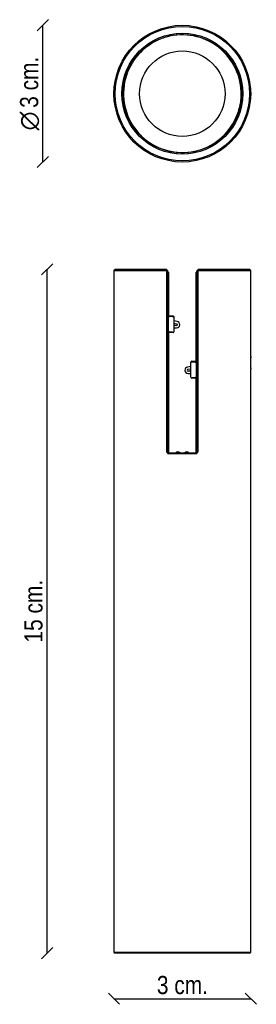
# Model space of a CAD drawing. Header units: millimetres. Extents: x 247 to 507, y 63 to 1143.
import ezdxf
from ezdxf.enums import TextEntityAlignment as Align

# ---------------------------------------------------------------- set-up
doc = ezdxf.new("R2010")
doc.units = ezdxf.units.MM
for name, color, linetype in [('5601300_4', 7, 'Continuous'), ('5601301_4', 7, 'Continuous'), ('5617442_3', 7, 'Continuous'), ('5650975_4', 7, 'Continuous'), ('5690062_0', 7, 'Continuous'), ('5690205_4', 7, 'Continuous'), ('5690206_4', 7, 'Continuous'), ('6640174_76412788', 7, 'Continuous'), ('Default', 7, 'Continuous')]:
    doc.layers.add(name, color=color, linetype=linetype)
doc.styles.add('SEACAD_Arial_Narrow', font='ARIALN.TTF')
doc.styles.add('SEACAD_Solid_Edge_ANSI1_Symbols', font='semeca1.ttf')
doc.dimstyles.new('Croquis', dxfattribs={"dimtxt": 20, "dimasz": 10, "dimexe": 10, "dimexo": 300, "dimgap": 5, "dimtad": 1, "dimdec": 1, "dimlfac": 0.02, "dimdsep": 46, "dimtxsty": 'SEACAD_Arial_Narrow', "dimblk1": '_SE_BACK_SLASH', "dimblk2": '_SE_BACK_SLASH', "dimsah": 1, "dimcen": 10, "dimse1": 1, "dimse2": 1, "dimadec": 0, "dimazin": 0, "dimtfac": 0.5, "dimtdec": 3, "dimtmove": 0, "dimatfit": 3, "dimfxl": 1, "dimtolj": 1, "dimarcsym": 0})

# ---------------------------------------------------------------- blocks, each defined once
blk = doc.blocks.new('SE')
at = {"layer": '5617442_3', "color": 7, "linetype": 'Continuous'}
for p, q in [((500.8, 1068.2), (500.6, 1068.5)), ((500.8, 1055.9), (500.8, 1068.2)), ((500.6, 1055.6), (500.8, 1055.9))]:
    blk.add_line(p, q, dxfattribs=at)
at = {"layer": '5650975_4', "color": 7, "linetype": 'Continuous'}
for centre, start, end in [((425.8, 1118.4), 122.8099, 128.9527), ((425.8, 1118.4), 51.0473, 57.1901), ((425.8, 1005.7), 231.0473, 237.1901), ((425.8, 1005.7), 302.8099, 308.9527)]:
    blk.add_arc(centre, 10, start, end, dxfattribs=at)
at = {"layer": '5690062_0', "color": 7, "linetype": 'Continuous'}
for p, q in [((408.6, 1124.7), (408.7, 1124.4)), ((394.5, 1118.6), (394.4, 1118.9)), ((490.5, 1060.9), (490.8, 1060.9)), ((488.7, 1045.6), (488.4, 1045.7)), ((380.2, 1015.8), (380.4, 1016.1)), ((392.5, 1006.7), (392.3, 1006.3))]:
    blk.add_line(p, q, dxfattribs=at)
blk.add_circle((425.8, 1062), 46.9, dxfattribs=at)
for centre, radius, start, end in [((425.7, 1062.3), 64.3, 105.9808, 112.1591), ((425.8, 1062), 64.5, 358.4676, 105.8504), ((425.8, 1062), 64.5, 118.4676, 225.8504), ((425.7, 1062.3), 64.3, 112.159, 118.3372), ((426.2, 1062), 64.3, 352.159, 358.3372), ((426.2, 1062), 64.3, 345.9808, 352.1591), ((425.8, 1062), 64.5, 238.4676, 345.8504), ((381.5, 1016.1), 0.75, 185.0503, 226.0166), ((425.6, 1061.8), 64.3, 225.9808, 232.1591), ((425.6, 1061.8), 64.3, 232.159, 238.3372), ((392.3, 1007.7), 0.75, 238.3014, 279.2676)]:
    blk.add_arc(centre, radius, start, end, dxfattribs=at)
for centre, major_axis, start_param, end_param in [((408.6, 1125.1), (0.4, -1.45), -1.049942, -0.902919), ((394.2, 1119.2), (0.72, -1.31), 0.902919, 1.04994), ((491.2, 1060.9), (-1.5, 0.03), 0.902919, 1.04994), ((489.1, 1045.5), (-1.45, 0.38), -1.049942, -0.902919), ((379.9, 1015.5), (1.05, 1.07), -1.04994, -0.902919), ((392.2, 1006), (0.78, 1.28), 0.902919, 1.049942)]:
    blk.add_ellipse(centre, major_axis=major_axis, ratio=0.008727, start_param=start_param, end_param=end_param, dxfattribs=at)
at = {"layer": '6640174_76412788', "color": 7, "linetype": 'Continuous'}
for radius in [75, 73.7, 66.3, 65]:
    blk.add_circle((425.8, 1062), radius, dxfattribs=at)
blk = doc.blocks.new('SE1')
at = {"layer": '5601300_4', "color": 7, "linetype": 'Continuous'}
for p, q in [((435.2, 762.8), (431.6, 762.1)), ((432, 759.7), (435.2, 760.2)), ((435.2, 757.7), (432.2, 757.7)), ((432.2, 755.2), (435.2, 755.2))]:
    blk.add_line(p, q, dxfattribs=at)
for radius in [3.5, 1]:
    blk.add_arc((432.2, 758.7), radius, 100, 270, dxfattribs=at)
at = {"layer": '5601301_4', "color": 7, "linetype": 'Continuous'}
for p, q in [((420.1, 812.2), (416.5, 812.8)), ((416.5, 810.3), (419.7, 809.7)), ((419.5, 807.7), (416.5, 807.7)), ((416.5, 805.2), (419.5, 805.2))]:
    blk.add_line(p, q, dxfattribs=at)
for radius in [3.5, 1]:
    blk.add_arc((419.5, 808.7), radius, 270, 80, dxfattribs=at)
at = {"layer": '5617442_3', "color": 7, "linetype": 'Continuous'}
for p, q in [((500.8, 772.8), (500.8, 772.9)), ((500.8, 760.5), (500.8, 772.8)), ((500.8, 760.5), (500.8, 760.5))]:
    blk.add_line(p, q, dxfattribs=at)
at = {"layer": '5690205_4', "color": 7, "linetype": 'Continuous'}
for p, q in [((410.2, 855.5), (410.2, 668.3)), ((441.5, 668.3), (441.5, 855.5))]:
    blk.add_line(p, q, dxfattribs=at)
for centre, start, end in [((409.2, 855.5), 0, 67.9757), ((442.5, 855.5), 112.0243, 180)]:
    blk.add_arc(centre, 1, start, end, dxfattribs=at)
at = {"layer": '5690206_4', "color": 7, "linetype": 'Continuous'}
for p, q in [((410.6, 865.7), (410.6, 819.4)), ((441.1, 769.4), (441.1, 865.7)), ((410.1, 857.7), (410.1, 856)), ((441.6, 856), (441.6, 857.7)), ((411.6, 818.4), (415.6, 818.4)), ((416.5, 813.6), (416.5, 804.8)), ((416.6, 813.6), (416.5, 813.6)), ((416.6, 817.4), (416.6, 813.6)), ((415.6, 799.9), (411.6, 799.9)), ((416.5, 804.8), (416.6, 804.8)), ((416.6, 804.8), (416.6, 800.9)), ((410.6, 798.9), (410.6, 667.9)), ((435.1, 763.6), (435.1, 767.4)), ((436.1, 768.4), (440.1, 768.4)), ((435.2, 763.6), (435.1, 763.6)), ((435.2, 754.8), (435.2, 763.6)), ((435.1, 754.8), (435.2, 754.8)), ((435.1, 750.9), (435.1, 754.8)), ((440.1, 749.9), (436.1, 749.9)), ((441.1, 667.9), (441.1, 748.9))]:
    blk.add_line(p, q, dxfattribs=at)
for centre, radius, start, end in [((409.1, 865.7), 1, 0, 58.2444), ((409.1, 857.7), 1, 301.8406, 0), ((410.9, 819), 2.02, 251.7211, 270.2373), ((410.8, 799.4), 2.01, 89.5282, 108.034), ((411.1, 799.4), 0.962, 88.0273, 153.791), ((440.6, 768.9), 0.962, 268.0268, 333.7901), ((440.8, 769), 2.02, 269.7856, 288.2422), ((440.8, 749.4), 2.02, 71.8008, 90.2242), ((420.8, 666.7), 2.5, 30, 150), ((430.8, 666.7), 2.5, 30, 150)]:
    blk.add_arc(centre, radius, start, end, dxfattribs=at)
for centre, major_axis, ratio, start_param, end_param in [((409.6, 865.7), (-1, 0), 0.999962, 3.141593, 4.712389), ((442.1, 865.7), (-1, 0), 0.999962, 4.712389, 6.283185), ((409.1, 857.7), (-0.71, -0.71), 0.991311, 1.28667, 2.351831), ((442.6, 857.7), (-0.71, 0.71), 0.991311, 0.789761, 1.854922), ((411.6, 819.4), (0.707, 0.707), 0.999924, 2.356233, 3.926953), ((425.8, 818.4), (-57.1, 0), 0.008727, 1.309954, 1.381644), ((415.1, 816.9), (0, 1), 0.192913, 0.008358, 1.570795), ((415.6, 817.4), (-0.707, -0.707), 0.999924, 2.356233, 3.926953), ((411.6, 798.9), (0.707, -0.707), 0.999924, 2.356233, 3.926953), ((425.8, 799.9), (-57.1, 0), 0.008727, -1.381654, -1.309954), ((415.6, 800.9), (-0.707, 0.707), 0.999924, 2.356233, 3.926953), ((436.1, 767.4), (0.707, -0.707), 0.999924, 2.356233, 3.926953), ((425.8, 768.4), (57.1, 0), 0.008727, -1.381644, -1.309954), ((436.6, 766.9), (0, 1), 0.195327, 4.71239, 6.274748), ((440.1, 769.4), (-0.707, 0.707), 0.999924, 2.356233, 3.926953), ((436.1, 750.9), (0.707, 0.707), 0.999924, 2.356233, 3.926953), ((425.8, 749.9), (57.1, 0), 0.008727, 1.309954, 1.381663), ((440.1, 748.9), (-0.707, -0.707), 0.999924, 2.356233, 3.926953)]:
    blk.add_ellipse(centre, major_axis=major_axis, ratio=ratio, start_param=start_param, end_param=end_param, dxfattribs=at)
for points, knots in [([(411.1, 817.9), (411.1, 817.9), (410.8, 817.9), (410.4, 818.2), (410.2, 818.5), (410.2, 818.6)], [0, 0, 0, 0, 0.056703, 0.6416406, 0.7619177, 0.7619177, 0.7619177, 0.7619177]), ([(411.1, 817.9), (411.1, 817.9), (411, 817.8), (410.9, 817.5), (410.9, 817.2), (410.9, 816.9)], [0, 0, 0, 0, 0.5, 0.5, 1, 1, 1, 1]), ([(411.1, 800.4), (411, 800.4), (411, 800.5), (410.9, 800.9), (410.9, 801.1), (410.9, 801.4)], [0, 0, 0, 0, 0.5, 0.5, 1, 1, 1, 1]), ([(440.8, 766.9), (440.8, 767.2), (440.8, 767.5), (440.7, 767.8), (440.6, 767.9), (440.6, 767.9)], [0, 0, 0, 0, 0.5, 0.5, 1, 1, 1, 1]), ([(440.8, 751.4), (440.8, 751.1), (440.8, 750.9), (440.7, 750.5), (440.7, 750.4), (440.6, 750.4)], [0, 0, 0, 0, 0.5, 0.5, 1, 1, 1, 1]), ([(440.6, 750.4), (440.6, 750.4), (440.9, 750.4), (441.3, 750.2), (441.5, 749.8), (441.5, 749.8)], [0, 0, 0, 0, 0.0567546, 0.6416378, 0.7618978, 0.7618978, 0.7618978, 0.7618978]), ([(419.3, 667.9), (419.4, 668.1), (419.9, 668.5), (421.1, 668.8), (422.1, 668.4), (422.4, 667.9), (422.4, 667.9)], [0.1741448, 0.1741448, 0.1741448, 0.1741448, 0.2802639, 0.5027867, 0.7656666, 0.7733406, 0.7733406, 0.7733406, 0.7733406]), ([(429.3, 667.9), (429.4, 668.1), (429.8, 668.4), (430.9, 668.9), (432, 668.4), (432.4, 668), (432.4, 667.9)], [0.230462, 0.230462, 0.230462, 0.230462, 0.3229108, 0.5041932, 0.8117628, 0.827776, 0.827776, 0.827776, 0.827776])]:
    blk.add_open_spline(points, degree=3, knots=knots, dxfattribs=at)
at = {"layer": '6640174_76412788', "color": 7, "linetype": 'Continuous'}
for p, q in [((351.8, 869.2), (350.8, 868.2)), ((350.8, 868.2), (408.8, 868.2)), ((350.8, 868.2), (350.8, 120.4)), ((408.6, 869.2), (351.8, 869.2)), ((409.6, 868.2), (408.6, 869.2)), ((408.8, 668.9), (408.8, 868.2)), ((409.6, 868.2), (408.8, 868.2)), ((409.6, 868.2), (409.6, 668.9)), ((443.1, 869.2), (442.1, 868.2)), ((442.1, 668.9), (442.1, 868.2)), ((442.9, 868.2), (442.1, 868.2)), ((442.9, 868.2), (500.8, 868.2)), ((442.9, 868.2), (442.9, 668.9)), ((499.8, 869.2), (443.1, 869.2)), ((500.8, 868.2), (499.8, 869.2)), ((500.8, 773.7), (500.8, 868.2)), ((500.8, 120.4), (500.8, 759.6)), ((408.8, 668.9), (410.4, 666.9)), ((410.6, 667.9), (409.6, 668.9)), ((441.3, 666.9), (410.4, 666.9)), ((410.6, 667.9), (441.1, 667.9)), ((442.1, 668.9), (441.1, 667.9)), ((442.9, 668.9), (442.1, 668.9)), ((350.8, 120.4), (500.8, 120.4)), ((350.8, 120.4), (352.1, 119.2)), ((499.6, 119.2), (352.1, 119.2)), ((499.6, 119.2), (500.8, 120.4))]:
    blk.add_line(p, q, dxfattribs=at)
for centre, radius, start, end in [((916.5, 962.9), 516.5, 190.4541, 190.5669), ((-64.9, 962.9), 516.5, 349.4331, 349.5459), ((573.7, 766.7), 73.2, 174.4467, 185.5533), ((394.6, 670.7), 16.3, 346.5867, 350.1835), ((360.8, 733.4), 104.4, 320.473, 321.8823)]:
    blk.add_arc(centre, radius, start, end, dxfattribs=at)
blk.add_ellipse((421.6, 652), major_axis=(-15.7, 15.5), ratio=0.431974, start_param=-0.393675, end_param=-0.325032, dxfattribs=at)
blk.add_open_spline([(441.3, 666.9), (441.2, 667.3), (441.2, 667.6), (441.1, 667.9)], degree=3, dxfattribs=at)
blk = doc.blocks.new('DMBLK21')
at = {"layer": 'Default', "color": 7, "linetype": 'Continuous'}
for p, q in [((278.9, 1143.2), (266.6, 1130.9)), ((272.7, 987), (272.7, 1137)), ((278.9, 993.2), (266.6, 980.9))]:
    blk.add_line(p, q, dxfattribs=at)
for s, style, p in [('3 cm.', 'SEACAD_Arial_Narrow', (247.7, 1046.5)), ('O', 'SEACAD_Solid_Edge_ANSI1_Symbols', (247.7, 1021.7))]:
    blk.add_text(s, height=20, rotation=90, dxfattribs=dict(at, style=style)).set_placement(p, align=Align.TOP_LEFT)
blk = doc.blocks.new('_SE_BACK_SLASH')
at = {"color": 0}
for p, q in [((0, 0), (-1, 0)), ((-0.5, 0.5), (0.5, -0.5))]:
    blk.add_line(p, q, dxfattribs=at)
blk = doc.blocks.new('DMBLK22')
at = {"layer": 'Default', "color": 7, "linetype": 'Continuous'}
for p, q in [((357, 63.1), (344.7, 75.3)), ((350.8, 69.2), (500.8, 69.2)), ((507, 63.1), (494.7, 75.3))]:
    blk.add_line(p, q, dxfattribs=at)
at = {"layer": 'Default', "color": 7, "linetype": 'Continuous', "style": 'SEACAD_Arial_Narrow'}
blk.add_text('3 cm.', height=20, dxfattribs=at).set_placement((397.9, 94.2), align=Align.TOP_LEFT)
blk = doc.blocks.new('DMBLK23')
at = {"layer": 'Default', "color": 7, "linetype": 'Continuous'}
for p, q in [((283.6, 875.3), (271.3, 863.1)), ((277.4, 119.2), (277.4, 869.2)), ((283.6, 125.3), (271.3, 113.1))]:
    blk.add_line(p, q, dxfattribs=at)
at = {"layer": 'Default', "color": 7, "linetype": 'Continuous', "style": 'SEACAD_Arial_Narrow'}
blk.add_text('15 cm.', height=20, rotation=90, dxfattribs=at).set_placement((252.4, 459.9), align=Align.TOP_LEFT)

msp = doc.modelspace()

# ---------------------------------------------------------------- block references
at = {"layer": 'Default'}
for name in ['SE', 'SE1']:
    msp.add_blockref(name, (0, 0), dxfattribs=at)

# ---------------------------------------------------------------- dimensions: what is measured, and where the dimension line sits
at = {"layer": 'Default', "color": 7, "linetype": 'Continuous'}
dim = msp.add_linear_dim(base=(272.74, 1137.04), p1=(425.85, 987.04), p2=(425.85, 1137.04), angle=90, text='\\A1;%%c<>', dimstyle='Croquis', dxfattribs=at)
dim.commit()
dim.dimension.update_dxf_attribs({"geometry": 'DMBLK21', "text_midpoint": (272.74, 1062.04), "dimtype": 161})
for base, p1, p2, angle, picture, middle in [((277.43, 119.18), (352.1, 119.18), (351.85, 869.18), 90.0191, 'DMBLK23', (277.43, 494.18)), ((350.85, 69.18), (350.85, 120.43), (500.85, 120.43), 0, 'DMBLK22', (425.85, 69.18))]:
    dim = msp.add_linear_dim(base=base, p1=p1, p2=p2, angle=angle, text='\\A1;<>', dimstyle='Croquis', override={"dimtolj": 0}, dxfattribs=at)
    dim.commit()
    dim.dimension.update_dxf_attribs({"geometry": picture, "text_midpoint": middle, "dimtype": 161})

doc.saveas('drawing.dxf')
